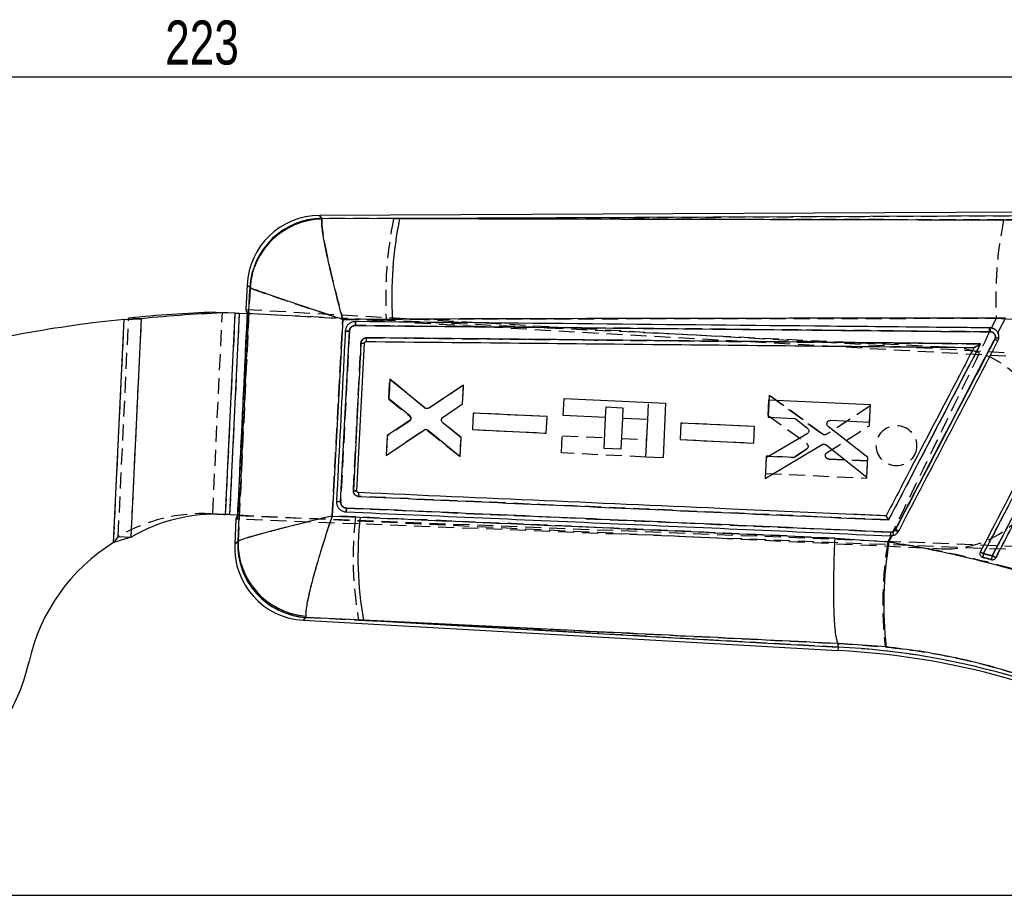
# Model space of a CAD drawing. Extents: x 6 to 410, y 86 to 287.
# Tile 9 of 13: x 146 to 224, y 218 to 287. Entities that reach past the tile are written whole.
import ezdxf

# ---------------------------------------------------------------- set-up
doc = ezdxf.new("R2010")
doc.units = 0
doc.linetypes.add('HIDDEN', pattern=[1.905, 1.27, -0.635])
doc.layers.get('0').update_dxf_attribs({"linetype": 'CONTINUOUS'})
doc.styles.add('SLDTEXTSTYLE0', font='TXT', dxfattribs={"width": 0.75})
doc.dimstyles.new('SLDDIMSTYLE0', dxfattribs={"dimtxt": 3.5, "dimasz": 3.302, "dimexe": 0, "dimexo": 0.0625, "dimgap": 0.875, "dimtad": 1, "dimdec": 0, "dimrnd": 1e-09, "dimzin": 12, "dimtxsty": 'SLDTEXTSTYLE0', "dimsah": 1, "dimcen": 0.09, "dimazin": 3, "dimtfac": 1, "dimtdec": 0, "dimtofl": 0, "dimtmove": 0, "dimatfit": 3, "dimtolj": 1, "dimtzin": 12})

# ---------------------------------------------------------------- blocks, each defined once
blk = doc.blocks.new('_D')
at = {"color": 179, "linetype": 'CONTINUOUS'}
for p, q in [((228.544, 271.939), (281.154, 271.939)), ((280.154, 271.939), (280.154, 217.695)), ((117.827, 217.695), (281.154, 217.695))]:
    blk.add_line(p, q, dxfattribs=at)
for points in [[(280.154, 271.939), (279.646, 268.637), (280.662, 268.637)], [(280.154, 217.695), (280.662, 220.997), (279.646, 220.997)]]:
    blk.add_solid(points, dxfattribs=at)
at = {"color": 179, "linetype": 'CONTINUOUS', "insert": (275.642, 241.095, 0.1), "char_height": 3.5, "attachment_point": 1, "rotation": 90, "style": 'SLDTEXTSTYLE0'}
blk.add_mtext('54', dxfattribs=at)
blk = doc.blocks.new('_D_1')
at = {"color": 179, "linetype": 'CONTINUOUS'}
for p, q in [((40.833, 236.789), (40.833, 283.652)), ((264.245, 251.629), (264.245, 283.652)), ((264.245, 282.652), (40.833, 282.652))]:
    blk.add_line(p, q, dxfattribs=at)
for points in [[(40.833, 282.652), (44.135, 282.144), (44.135, 283.16)], [(264.245, 282.652), (260.943, 283.16), (260.943, 282.144)]]:
    blk.add_solid(points, dxfattribs=at)
at = {"color": 179, "linetype": 'CONTINUOUS', "insert": (157.548, 287.164, 0.1), "char_height": 3.5, "attachment_point": 1, "style": 'SLDTEXTSTYLE0'}
blk.add_mtext('223', dxfattribs=at)

msp = doc.modelspace()

# ---------------------------------------------------------------- linework, layer by layer
at = {"color": 7, "linetype": 'CONTINUOUS'}
for p, q in [((227.5444, 271.9394), (169.8118, 271.6805)), ((170.0108, 271.4544), (169.9929, 271.39)), ((170.0108, 271.4544), (176.1665, 271.4379)), ((227.5433, 271.6683), (176.1665, 271.4379)), ((164.0589, 266.1719), (163.9654, 264.2196)), ((164.2896, 265.9448), (164.2762, 265.9634)), ((161.5141, 263.9995), (162.539, 263.9504)), ((162.3515, 247.941), (163.1172, 263.9227)), ((163.1172, 263.9227), (162.539, 263.9504)), ((162.6931, 247.9246), (163.4588, 263.9063)), ((163.3078, 247.8556), (164.0773, 263.9162)), ((164.0754, 263.8768), (163.4588, 263.9063)), ((153.4525, 245.7119), (154.3015, 263.4312)), ((154.3015, 263.4312), (155.6735, 263.4793)), ((155.6735, 263.4793), (154.6486, 263.5284)), ((154.8428, 246.1417), (155.6735, 263.4793)), ((175.5874, 263.4451), (171.6547, 263.4303)), ((223.6936, 262.3685), (224.2972, 263.5268)), ((171.4873, 248.9507), (172.1819, 262.485)), ((172.7746, 249.8171), (173.3791, 261.5381)), ((173.5168, 261.6683), (173.5163, 261.6683)), ((220.01, 261.1968), (219.6066, 261.2162)), ((221.7886, 261.1946), (221.7875, 261.1946)), ((223.4868, 261.9717), (223.4452, 261.8448)), ((175.3928, 258.6765), (175.3195, 257.1421)), ((178.151, 256.4065), (175.3928, 258.6765)), ((181.2461, 258.2152), (178.4786, 256.3892)), ((181.1741, 256.7096), (181.2461, 258.2152)), ((175.3195, 257.1421), (176.9529, 255.8147)), ((179.6193, 255.6596), (181.1741, 256.7096)), ((189.1698, 255.7864), (189.2355, 257.1582)), ((189.2355, 257.1582), (197.2966, 256.772)), ((197.2966, 256.772), (197.0887, 252.4339)), ((205.4974, 257.0227), (205.4318, 255.6508)), ((213.5584, 256.6357), (205.4974, 257.0227)), ((213.4928, 255.2639), (213.5584, 256.6357)), ((182.022, 255.9873), (181.9592, 254.6757)), ((187.8838, 255.706), (182.022, 255.9873)), ((192.5236, 255.6257), (189.1698, 255.7864)), ((176.9307, 255.3677), (175.1793, 254.2122)), ((181.0456, 254.0215), (179.5969, 255.2165)), ((187.8211, 254.3944), (187.8838, 255.706)), ((192.4066, 253.1844), (192.5236, 255.6257)), ((193.8651, 255.5614), (193.7481, 253.1201)), ((195.8722, 255.4652), (193.8651, 255.5614)), ((195.7301, 252.499), (195.8722, 255.4652)), ((198.5031, 255.1977), (198.4404, 253.8861)), ((204.3649, 254.9163), (198.5031, 255.1977)), ((205.4318, 255.6508), (207.5444, 255.5494)), ((207.7038, 255.4889), (208.5667, 254.794)), ((210.3968, 255.4125), (213.4928, 255.2639)), ((175.103, 252.6173), (178.0971, 254.6339)), ((175.1793, 254.2122), (175.103, 252.6173)), ((178.4247, 254.6193), (180.9751, 252.5467)), ((181.9592, 254.6757), (187.8211, 254.3944)), ((204.3022, 253.6048), (204.3649, 254.9163)), ((208.5325, 254.3381), (205.2778, 252.4306)), ((213.359, 252.4661), (210.2132, 254.9179)), ((180.9751, 252.5467), (181.0456, 254.0215)), ((198.4404, 253.8861), (204.3022, 253.6048)), ((205.1999, 250.8018), (209.7258, 253.4881)), ((210.0376, 253.4673), (213.2842, 250.9007)), ((193.7481, 253.1201), (192.4066, 253.1844)), ((197.0887, 252.4339), (195.7301, 252.499)), ((205.2778, 252.4306), (205.1999, 250.8018)), ((213.2842, 250.9007), (213.359, 252.4661)), ((172.906, 249.6736), (172.8859, 249.6761)), ((162.2193, 247.9473), (162.3515, 247.941)), ((162.6931, 247.9246), (163.3097, 247.8951)), ((171.8669, 248.1468), (171.9071, 248.1439)), ((163.1674, 247.5643), (163.0726, 245.5858)), ((170.8089, 247.8131), (173.0383, 247.7207)), ((215.5624, 246.75), (215.5211, 246.6862)), ((154.8428, 246.1417), (153.4525, 245.7119)), ((163.3149, 245.7861), (163.3374, 245.8155)), ((210.756, 246.055), (215.0374, 245.7583)), ((215.0374, 245.7583), (215.2929, 246.2484)), ((215.1458, 246.2396), (215.2929, 246.2484)), ((222.3963, 244.5654), (222.4816, 244.5289)), ((168.5241, 239.5326), (210.9844, 237.1267)), ((168.7221, 239.8602), (168.7487, 239.7528)), ((173.2957, 239.5339), (168.7487, 239.7528)), ((173.2957, 239.5339), (210.9986, 237.3975)), ((210.9986, 237.3975), (210.9844, 237.1267)), ((210.9986, 237.3975), (211.0136, 237.6845)), ((211.0136, 237.6845), (211.0134, 237.685)), ((214.8165, 237.4135), (211.0136, 237.6845))]:
    msp.add_line(p, q, dxfattribs=at)
at = {"color": 7, "linetype": 'HIDDEN'}
for p, q in [((170.0135, 271.4512), (169.9956, 271.3861)), ((175.6865, 271.4357), (170.0135, 271.4512)), ((175.6865, 271.4357), (227.5433, 271.6683)), ((224.141, 271.3253), (175.6865, 271.4357)), ((227.5418, 271.3272), (224.141, 271.3253)), ((164.2792, 265.9605), (164.2928, 265.9416)), ((161.3266, 247.9901), (162.0923, 263.9718)), ((162.3515, 247.941), (163.1172, 263.9227)), ((162.6931, 247.9246), (163.4588, 263.9063)), ((163.2959, 247.5579), (164.094, 264.2137)), ((163.9654, 264.221), (240.4895, 259.8849)), ((219.6066, 261.2162), (164.0754, 263.8768)), ((164.0773, 263.9162), (241.1126, 259.5747)), ((153.4525, 245.7119), (154.3015, 263.4312)), ((153.8179, 246.1908), (154.6486, 263.5284)), ((154.8428, 246.1417), (155.6735, 263.4793)), ((171.6553, 263.4269), (175.1053, 263.4395)), ((223.0264, 262.4396), (172.6671, 262.9414)), ((223.5467, 263.5161), (223.174, 262.745)), ((223.5467, 263.5161), (227.3913, 263.2762)), ((172.182, 262.4848), (171.4873, 248.9504)), ((223.0065, 262.7544), (223.0697, 262.7538)), ((223.0892, 262.4392), (223.0264, 262.4396)), ((223.3754, 262.6811), (223.4349, 262.6428)), ((223.6716, 262.4061), (223.7443, 262.2218)), ((175.3941, 258.6914), (175.3175, 257.0965)), ((175.3175, 257.0965), (175.3941, 258.6914)), ((178.1816, 256.3977), (175.3941, 258.6914)), ((175.3941, 258.6914), (178.1816, 256.3977)), ((181.2459, 258.2002), (178.5091, 256.3809)), ((181.1751, 256.7255), (181.2459, 258.2002)), ((205.4389, 255.7926), (205.5171, 257.4214)), ((205.5171, 257.4214), (205.4389, 255.7926)), ((205.5171, 257.4214), (209.7654, 254.3147)), ((209.7654, 254.3147), (205.5171, 257.4214)), ((175.3175, 257.0965), (176.9504, 255.7788)), ((179.6188, 255.6744), (181.1751, 256.7255)), ((195.8723, 255.4665), (195.938, 256.8371)), ((213.5549, 256.5501), (210.0778, 254.3056)), ((213.4797, 254.9847), (213.5549, 256.5501)), ((182.022, 255.9869), (181.9591, 254.6753)), ((187.884, 255.7065), (182.022, 255.9869)), ((192.5236, 255.6265), (192.5642, 256.4726)), ((192.5642, 256.4726), (193.9057, 256.4083)), ((193.9057, 256.4083), (193.8651, 255.5622)), ((205.4389, 255.7926), (208.4963, 253.5827)), ((176.9297, 255.3317), (175.1769, 254.1666)), ((177.0465, 255.6201), (177.0253, 255.6737)), ((181.0461, 254.0374), (179.5988, 255.2313)), ((187.821, 254.395), (187.884, 255.7065)), ((198.5032, 255.1972), (198.4402, 253.8856)), ((204.3651, 254.9169), (198.5032, 255.1972)), ((210.1139, 252.8448), (213.4797, 254.9847)), ((175.1033, 252.6323), (178.0658, 254.6282)), ((175.1769, 254.1666), (175.1033, 252.6323)), ((178.3936, 254.6141), (180.9738, 252.5318)), ((181.9591, 254.6753), (187.821, 254.395)), ((189.0276, 252.8201), (189.0934, 254.192)), ((189.0934, 254.192), (192.4472, 254.0313)), ((204.3021, 253.6053), (204.3651, 254.9169)), ((180.9738, 252.5318), (181.0461, 254.0374)), ((193.7887, 253.967), (195.7958, 253.8709)), ((198.4402, 253.8856), (204.3021, 253.6053)), ((195.7301, 252.499), (189.0276, 252.8201)), ((208.4868, 253.1256), (207.5613, 252.5164)), ((207.5613, 252.5164), (208.4868, 253.1256)), ((205.2843, 252.5724), (205.2185, 251.2006)), ((207.3969, 252.4714), (205.2843, 252.5724)), ((205.2843, 252.5724), (207.3969, 252.4714)), ((213.3454, 252.1869), (210.2494, 252.3349)), ((210.2494, 252.3349), (213.3454, 252.1869)), ((213.2795, 250.8151), (213.3454, 252.1869)), ((205.2185, 251.2006), (213.2795, 250.8151)), ((161.1944, 247.9965), (162.2193, 247.9473)), ((171.9475, 248.4444), (215.1847, 246.5326)), ((252.8396, 244.0505), (163.1673, 247.5629)), ((163.3078, 247.8556), (252.9792, 244.3159)), ((163.3097, 247.8951), (219.2442, 245.2152)), ((172.6553, 247.7383), (170.8115, 247.8148)), ((215.1847, 246.5326), (215.3339, 246.554)), ((153.8179, 246.1908), (153.4525, 245.7119)), ((153.8179, 246.1908), (154.8428, 246.1417)), ((163.3408, 245.8183), (163.3182, 245.7888)), ((215.181, 246.2389), (214.9508, 245.7645)), ((215.4069, 246.277), (215.1458, 246.2396)), ((222.4816, 244.5288), (222.414, 244.5552)), ((168.7517, 239.7557), (168.7253, 239.8635)), ((168.7517, 239.7557), (172.9138, 239.5555)), ((210.9986, 237.3975), (172.9138, 239.5555)), ((210.9986, 237.3975), (211.0138, 237.6878)), ((211.0135, 237.6883), (211.0138, 237.6878)), ((211.0138, 237.6878), (214.7415, 237.4246))]:
    msp.add_line(p, q, dxfattribs=at)
at = {"color": 8, "linetype": 'CONTINUOUS', "flags": 128}
for points in [[(169.8118, 271.6805), (169.8336, 271.6557), (170.0108, 271.4544)], [(164.2762, 265.9634), (164.0827, 266.1491), (164.0589, 266.1719)], [(163.0726, 245.5858), (163.0991, 245.6077), (163.3149, 245.7861)], [(168.7487, 239.7528), (168.5488, 239.5568), (168.5241, 239.5326)]]:
    msp.add_lwpolyline(points, dxfattribs=at)
at = {"color": 7, "linetype": 'HIDDEN', "flags": 128}
for points in [[(170.0135, 271.4512), (169.8346, 271.6547), (169.8118, 271.6805)], [(164.0589, 266.1719), (164.0837, 266.1481), (164.2792, 265.9605)], [(163.3182, 245.7888), (163.1002, 245.6086), (163.0726, 245.5858)], [(168.5241, 239.5326), (168.5498, 239.5578), (168.7517, 239.7557)]]:
    msp.add_lwpolyline(points, dxfattribs=at)
at = {"color": 7, "linetype": 'CONTINUOUS', "flags": 128}
for points in [[(163.1172, 263.9227), (163.1584, 263.9207), (163.2003, 263.9187), (163.2426, 263.9167), (163.2854, 263.9146), (163.3284, 263.9126), (163.3717, 263.9105), (163.4152, 263.9084), (163.4588, 263.9063)], [(162.6931, 247.9246), (162.6495, 247.9267), (162.606, 247.9288), (162.5627, 247.9309), (162.5196, 247.933), (162.4769, 247.935), (162.4346, 247.937), (162.3927, 247.939), (162.3515, 247.941)]]:
    msp.add_lwpolyline(points, dxfattribs=at)
at = {"color": 7, "linetype": 'HIDDEN'}
msp.add_circle((215.6317, 253.3974), 1.6, dxfattribs=at)
at = {"color": 7, "linetype": 'CONTINUOUS'}
for centre, radius, start, end in [((169.8378, 265.8951), 5.7855, 90.131038, 177.395296), ((170.0773, 265.6449), 5.8099, 90.656005, 176.857853), ((170.1025, 265.5659), 5.8252, 91.077231, 176.270239), ((207.9238, 265.1197), 32.3797, 168.747777, 182.964459), ((164.6053, 168.683), 95.3666, 91.857542, 95.992891), ((165.6304, 168.6319), 95.3687, 91.857587, 95.992846), ((165.3489, 156.258), 107.7411, 95.885278, 100.189428), ((155.4859, 211.1328), 51.987, 100.189428, 122.198818), ((221.9617, 262.5264), 1.1311, 355.55853, 11.59823), ((173.7048, 272.0126), 10.4796, 266.68286, 268.218828), ((216.5462, 248.4954), 15.0267, 61.607921, 62.670261), ((223.9853, 264.8103), 2.882, 260.040342, 265.599762), ((161.603, 234.4949), 13.4665, 87.376664, 120.132395), ((201.392, 244.5148), 28.5343, 173.549032, 190.053061), ((214.3076, 246.4997), 0.8777, 342.756717, 2.130536), ((213.7026, 244.2798), 3.0162, 47.646883, 52.921888), ((209.7745, 235.5292), 12.6256, 61.458608, 62.714651), ((161.3688, 232.9709), 15, 121.853666, 167.279907), ((168.8514, 245.3089), 5.7855, 177.168172, 266.860503), ((169.1207, 245.5514), 5.8106, 177.684902, 266.329003), ((169.1668, 245.6743), 5.8311, 178.612558, 265.626199), ((244.2555, 240.8093), 29.6342, 170.386507, 186.58002), ((209.5959, 220.1831), 27.8425, 62.284986, 62.88095), ((224.1876, 244.3308), 1.7175, 163.056119, 173.37644), ((224.5328, 244.2431), 1.3573, 162.385369, 175.500462), ((203.7932, 207.2469), 42.1596, 62.09364, 62.532463), ((208.1431, 177.83), 59.3648, 73.256936, 87.256936), ((208.1431, 177.83), 59.6359, 73.256936, 87.25551), ((131.0808, 239.8077), 16.05, 260.376425, 347.279907)]:
    msp.add_arc(centre, radius, start, end, dxfattribs=at)
at = {"color": 7, "linetype": 'HIDDEN'}
for centre, radius, start, end in [((170.0806, 265.6414), 5.8102, 90.661629, 176.852269), ((170.1061, 265.5614), 5.8257, 91.086781, 176.258009), ((207.3478, 265.1151), 32.286, 168.71031, 182.97492), ((255.2761, 265.0285), 31.7654, 168.566649, 182.728875), ((221.907, 262.5272), 1.1228, 355.527929, 11.676785), ((221.9565, 262.5268), 1.1361, 355.57418, 11.525657), ((173.5614, 268.7729), 7.2372, 266.333387, 268.556943), ((219.6271, 253.206), 8, 267.256936, 87.256936), ((216.9275, 249.232), 14.1974, 61.547894, 62.687277), ((176.7715, 255.562), 0.2811, 11.936503, 50.480734), ((208.3305, 253.357), 0.28, 18.061146, 53.70955), ((207.41, 252.7462), 0.2752, 267.259794, 303.355431), ((160.5781, 234.5441), 13.4665, 87.376652, 120.132422), ((200.9582, 244.5371), 28.4834, 173.546952, 190.072467), ((214.3082, 246.4998), 0.8771, 342.738446, 2.139594), ((214.3588, 246.1488), 1.0559, 6.973283, 22.561457), ((210.3971, 236.7215), 11.2807, 61.342854, 62.752367), ((169.1244, 245.5547), 5.8109, 177.690734, 266.323179), ((169.1708, 245.6781), 5.8317, 178.622284, 265.618762), ((244.1315, 240.8595), 29.5901, 170.458378, 186.666193), ((260.3609, 317.4102), 81.8409, 242.276154, 242.478264), ((224.0529, 244.3646), 1.5798, 162.837479, 174.03293), ((224.4418, 244.2657), 1.2649, 162.157113, 176.197373), ((253.1922, 301.8562), 64.5712, 242.361082, 242.648363), ((208.1431, 177.83), 59.6359, 73.256936, 87.25551)]:
    msp.add_arc(centre, radius, start, end, dxfattribs=at)
at = {"color": 7, "linetype": 'CONTINUOUS'}
for centre, major_axis, start_param, end_param in [((235.1069, 260.1885), (71.1414, -4.0341), 3.1419281, 3.2017722), ((234.3685, 244.7754), (71.2012, -2.7858), 3.0814131, 3.1412572)]:
    msp.add_ellipse(centre, major_axis=major_axis, ratio=0.0699241, start_param=start_param, end_param=end_param, dxfattribs=at)
for points, knots in [([(171.6547, 263.4303), (171.6531, 263.4363), (171.4792, 264.0779), (171.151, 265.3267), (170.7519, 266.9576), (170.4477, 268.3018), (170.2373, 269.3244), (170.0937, 270.1262), (170.0083, 270.7205), (169.9697, 271.162), (169.9852, 271.314), (169.9929, 271.39)], [0, 0, 0, 0, 0.0015896, 0.1706823, 0.331494, 0.4593189, 0.5871189, 0.6916953, 0.7962596, 0.8981334, 1, 1, 1, 1]), ([(176.1665, 271.4379), (180.9592, 271.4274), (197.2007, 271.3919), (213.4407, 271.3545), (224.8885, 271.3282)], [0, 0, 0, 0, 0.295086, 1, 1, 1, 1]), ([(163.3374, 245.8155), (163.4959, 249.1727), (163.8127, 255.8824), (164.1307, 262.5922), (164.2896, 265.9448)], [0, 0, 0, 0, 0.50033916, 1, 1, 1, 1]), ([(171.6547, 263.4303), (171.6489, 263.4322), (171.0185, 263.6382), (169.8014, 264.0382), (168.2386, 264.5582), (166.9733, 264.9848), (166.03, 265.3076), (165.3098, 265.5589), (164.7953, 265.7435), (164.4358, 265.8786), (164.3383, 265.9227), (164.2896, 265.9448)], [0, 0, 0, 0, 0.00158975, 0.17068323, 0.33149509, 0.45932, 0.58711959, 0.6916957, 0.79625993, 0.8981336, 1, 1, 1, 1]), ([(171.6547, 263.4303), (171.5147, 260.8144), (171.2359, 255.6085), (170.9508, 250.4029), (170.8089, 247.8131)], [0, 0, 0, 0, 0.5024893, 1, 1, 1, 1]), ([(172.647, 263.2489), (172.5583, 263.2408), (172.3809, 263.2248), (172.1439, 263.0903), (171.9646, 262.8914), (171.8746, 262.6825), (171.8604, 262.5495), (171.8556, 262.5043)], [0, 0, 0, 0, 0.2220777, 0.4438882, 0.66514, 0.8861683, 1, 1, 1, 1]), ([(172.1819, 262.485), (172.1863, 262.5208), (172.1971, 262.6105), (172.2628, 262.7431), (172.3787, 262.8593), (172.5206, 262.9302), (172.621, 262.9379), (172.6672, 262.9414)], [0, 0, 0, 0, 0.14710042, 0.36811346, 0.58947642, 0.81109573, 1, 1, 1, 1]), ([(172.6675, 262.9414), (172.6675, 262.9815), (172.6674, 263.0619), (172.6629, 263.1636), (172.6559, 263.2341), (172.6499, 263.244), (172.647, 263.2489)], [0, 0, 0, 0, 0.25190063, 0.50380042, 0.75569726, 1, 1, 1, 1]), ([(223.0697, 262.7538), (222.8673, 262.7558), (221.8555, 262.7659), (217.6056, 262.8083), (201.0015, 262.9732), (185.2052, 263.1267), (172.6473, 263.2488)], [0, 0, 0, 0, 0.0120416, 0.0602074, 0.2528705, 1, 1, 1, 1]), ([(172.6672, 262.9414), (181.0714, 262.8582), (197.8797, 262.692), (214.6862, 262.5232), (223.0894, 262.4388)], [0, 0, 0, 0, 0.5000017, 1, 1, 1, 1]), ([(224.2972, 263.5268), (212.8518, 263.5189), (196.6158, 263.5078), (180.3784, 263.4594), (175.5874, 263.4451)], [0, 0, 0, 0, 0.7049426, 1, 1, 1, 1]), ([(171.8556, 262.5038), (171.8452, 262.3011), (171.7932, 261.2875), (171.5617, 256.7756), (171.3387, 252.4665), (171.1578, 248.9683)], [0, 0, 0, 0, 0.0449321, 0.2246607, 1, 1, 1, 1]), ([(172.182, 262.4855), (172.161, 262.4866), (172.1192, 262.4887), (172.0579, 262.492), (172.0009, 262.495), (171.9506, 262.4978), (171.909, 262.5002), (171.8782, 262.5021), (171.861, 262.5033), (171.8571, 262.5037), (171.8556, 262.5038)], [0, 0, 0, 0, 0.1313428, 0.2626817, 0.3940317, 0.5253676, 0.6567101, 0.7880554, 0.919393, 1, 1, 1, 1]), ([(231.2767, 262.18), (229.7785, 259.3108), (226.7821, 253.5723), (223.7858, 247.8339), (222.2876, 244.9646)], [0, 0, 0, 0, 0.5000001, 1, 1, 1, 1]), ([(222.5447, 244.8313), (222.6386, 245.0112), (223.1083, 245.911), (225.081, 249.6901), (227.5229, 254.3677), (230.049, 259.2067), (231.072, 261.1663), (231.5319, 262.0474)], [0, 0, 0, 0, 0.0313582, 0.1567905, 0.6585206, 0.8464608, 1, 1, 1, 1]), ([(223.3837, 262.6769), (223.309, 262.7071), (223.2073, 262.7482), (223.0986, 262.7526), (223.0697, 262.7538)], [0, 0, 0, 0, 0.7345654, 1, 1, 1, 1]), ([(223.0894, 262.4388), (223.1385, 262.4331), (223.2334, 262.4221), (223.3555, 262.3457), (223.4433, 262.2396), (223.4941, 262.1089), (223.4892, 262.0174), (223.4868, 261.9717)], [0, 0, 0, 0, 0.212406, 0.4100467, 0.6070128, 0.8035036, 1, 1, 1, 1]), ([(223.6936, 262.3685), (223.6877, 262.3794), (223.6443, 262.4603), (223.5481, 262.5783), (223.4318, 262.6481), (223.3837, 262.6769)], [0, 0, 0, 0, 0.0838417, 0.6218186, 1, 1, 1, 1]), ([(223.6915, 261.7146), (223.7212, 261.7887), (223.7806, 261.9369), (223.7748, 262.1706), (223.7191, 262.3063), (223.6936, 262.3685)], [0, 0, 0, 0, 0.3514019, 0.7027985, 1, 1, 1, 1]), ([(173.0985, 261.5505), (173.088, 261.3478), (173.036, 260.3342), (172.8353, 256.4253), (172.6451, 252.7192), (172.4965, 249.824)], [0, 0, 0, 0, 0.05186387, 0.25931941, 1, 1, 1, 1]), ([(173.5427, 261.9696), (173.5168, 261.9684), (173.4416, 261.965), (173.3214, 261.9214), (173.2043, 261.8275), (173.121, 261.6992), (173.106, 261.6002), (173.0985, 261.5505)], [0, 0, 0, 0, 0.1156544, 0.3365933, 0.5572937, 0.7779077, 1, 1, 1, 1]), ([(173.3791, 261.5381), (173.3815, 261.5535), (173.3862, 261.5843), (173.4121, 261.6243), (173.4487, 261.6535), (173.4857, 261.6669), (173.5087, 261.668), (173.5163, 261.6683)], [0, 0, 0, 0, 0.2227499, 0.4455171, 0.6679936, 0.8899081, 1, 1, 1, 1]), ([(173.5163, 261.6683), (181.6103, 261.5898), (197.7014, 261.4337), (213.7911, 261.274), (221.7875, 261.1946)], [0, 0, 0, 0, 0.5030115, 1, 1, 1, 1]), ([(173.5168, 261.6683), (173.5198, 261.6728), (173.526, 261.6818), (173.5342, 261.7513), (173.5405, 261.8508), (173.542, 261.93), (173.5427, 261.9696)], [0, 0, 0, 0, 0.2500016, 0.4999998, 0.7500002, 1, 1, 1, 1]), ([(222.3099, 261.4834), (214.0918, 261.5659), (197.8368, 261.7291), (181.5804, 261.89), (173.5427, 261.9696)], [0, 0, 0, 0, 0.50557107, 1, 1, 1, 1]), ([(221.7875, 261.1946), (221.7848, 261.1893), (221.4063, 260.4642), (219.5232, 256.8607), (217.199, 252.4102), (215.2504, 248.6797), (214.8056, 247.8281)], [0, 0, 0, 0, 0.001184, 0.1627187, 0.8088572, 1, 1, 1, 1]), ([(215.0097, 247.5043), (216.2027, 249.7888), (218.636, 254.4486), (221.0695, 259.1082), (222.3099, 261.4834)], [0, 0, 0, 0, 0.4902754, 1, 1, 1, 1]), ([(215.5211, 246.6862), (217.649, 250.7695), (220.3042, 255.8646), (222.9595, 260.9598), (223.4868, 261.9717)], [0, 0, 0, 0, 0.8013985, 1, 1, 1, 1]), ([(223.4452, 261.8448), (222.1313, 259.329), (219.5036, 254.2975), (216.8761, 249.2658), (215.5624, 246.75)], [0, 0, 0, 0, 0.5000004, 1, 1, 1, 1]), ([(215.8069, 246.6204), (217.121, 249.1361), (219.7491, 254.1675), (222.3774, 259.1989), (223.6915, 261.7146)], [0, 0, 0, 0, 0.4999998, 1, 1, 1, 1]), ([(222.3099, 261.4834), (222.3088, 261.4827), (222.2417, 261.4424), (222.1122, 261.366), (221.9527, 261.2754), (221.8524, 261.2219), (221.8035, 261.1982), (221.7932, 261.1957), (221.7886, 261.1946)], [0, 0, 0, 0, 0.0053133, 0.3355814, 0.6405057, 0.8090104, 0.9156956, 1, 1, 1, 1]), ([(232.2272, 261.8716), (232.1333, 261.6916), (231.6635, 260.7919), (229.6908, 257.0128), (227.248, 252.3335), (224.7217, 247.4941), (223.6985, 245.5339), (223.2391, 244.6539)], [0, 0, 0, 0, 0.0313555, 0.1567765, 0.6584604, 0.8466717, 1, 1, 1, 1]), ([(223.5251, 244.5038), (223.6187, 244.6832), (224.0882, 245.5824), (226.061, 249.3607), (228.964, 254.9203), (231.4911, 259.7601), (232.5149, 261.7208)], [0, 0, 0, 0, 0.0312554, 0.1566757, 0.6583565, 1, 1, 1, 1]), ([(176.9529, 255.8147), (176.9752, 255.7923), (177.0198, 255.7473), (177.0532, 255.6568), (177.0572, 255.5771), (177.0455, 255.5316), (177.0416, 255.5165)], [0, 0, 0, 0, 0.2864588, 0.5729635, 0.8580792, 1, 1, 1, 1]), ([(178.4786, 256.3892), (178.4509, 256.3746), (178.3954, 256.3455), (178.3002, 256.3402), (178.2153, 256.3614), (178.1704, 256.3929), (178.151, 256.4065)], [0, 0, 0, 0, 0.2658646, 0.5316637, 0.7985131, 1, 1, 1, 1]), ([(177.0416, 255.5165), (177.0294, 255.487), (177.005, 255.4279), (176.9555, 255.3878), (176.9307, 255.3677)], [0, 0, 0, 0, 0.50018549, 1, 1, 1, 1]), ([(179.5969, 255.2166), (179.5748, 255.2397), (179.5306, 255.2859), (179.4984, 255.3779), (179.4966, 255.4482), (179.5038, 255.4847), (179.5049, 255.4903)], [0, 0, 0, 0, 0.3150685, 0.6301983, 0.943749, 1, 1, 1, 1]), ([(179.5049, 255.4903), (179.5149, 255.5204), (179.5349, 255.5805), (179.5833, 255.6334), (179.614, 255.6557), (179.6193, 255.6596)], [0, 0, 0, 0, 0.4525908, 0.9051502, 1, 1, 1, 1]), ([(207.5444, 255.5494), (207.5755, 255.5452), (207.6335, 255.5373), (207.6815, 255.5042), (207.7038, 255.4889)], [0, 0, 0, 0, 0.5371327, 1, 1, 1, 1]), ([(210.2132, 254.9179), (210.1904, 254.9396), (210.145, 254.983), (210.1094, 255.0718), (210.1028, 255.1558), (210.1163, 255.2056), (210.1217, 255.2252)], [0, 0, 0, 0, 0.2743558, 0.5487722, 0.8217598, 1, 1, 1, 1]), ([(210.1217, 255.2252), (210.1345, 255.2536), (210.1602, 255.3103), (210.2316, 255.3728), (210.3135, 255.4095), (210.3707, 255.4116), (210.3968, 255.4125)], [0, 0, 0, 0, 0.2598604, 0.5197049, 0.7802949, 1, 1, 1, 1]), ([(178.0971, 254.6339), (178.1246, 254.6487), (178.1796, 254.6783), (178.2745, 254.6845), (178.3597, 254.6642), (178.4051, 254.6329), (178.4247, 254.6193)], [0, 0, 0, 0, 0.2650876, 0.5301123, 0.7962169, 1, 1, 1, 1]), ([(208.6458, 254.4667), (208.6306, 254.4388), (208.6025, 254.3872), (208.5545, 254.3536), (208.5325, 254.3381)], [0, 0, 0, 0, 0.5402052, 1, 1, 1, 1]), ([(208.5667, 254.794), (208.5892, 254.7715), (208.634, 254.7267), (208.6678, 254.6362), (208.6728, 254.5457), (208.6542, 254.4913), (208.6458, 254.4667)], [0, 0, 0, 0, 0.2622193, 0.5244904, 0.7853921, 1, 1, 1, 1]), ([(209.7258, 253.4881), (209.7541, 253.5013), (209.8108, 253.5277), (209.906, 253.5285), (209.9835, 253.5051), (210.0233, 253.4773), (210.0376, 253.4673)], [0, 0, 0, 0, 0.2803276, 0.5606214, 0.8422908, 1, 1, 1, 1]), ([(172.7746, 249.8171), (172.7705, 249.8168), (172.7623, 249.8164), (172.6992, 249.8177), (172.6081, 249.8203), (172.5337, 249.8228), (172.4965, 249.824)], [0, 0, 0, 0, 0.2499992, 0.4999958, 0.749997, 1, 1, 1, 1]), ([(172.4966, 249.824), (172.4997, 249.7741), (172.506, 249.6742), (172.5773, 249.5389), (172.6857, 249.4347), (172.8067, 249.3777), (172.8872, 249.3689), (172.9183, 249.3655)], [0, 0, 0, 0, 0.2157269, 0.4314709, 0.6474557, 0.8637717, 1, 1, 1, 1]), ([(172.8859, 249.6761), (172.8774, 249.6782), (172.854, 249.6842), (172.8197, 249.706), (172.7902, 249.7425), (172.7756, 249.7818), (172.7749, 249.8072), (172.7746, 249.8171)], [0, 0, 0, 0, 0.1348382, 0.3723436, 0.6101808, 0.8487064, 1, 1, 1, 1]), ([(214.8056, 247.8281), (214.7521, 247.8304), (213.8903, 247.8685), (209.7953, 248.0495), (195.8814, 248.6638), (182.7773, 249.2398), (172.906, 249.6736)], [0, 0, 0, 0, 0.00383, 0.0617, 0.2931802, 1, 1, 1, 1]), ([(172.9183, 249.3655), (172.9197, 249.4057), (172.9226, 249.4859), (172.921, 249.5878), (172.9155, 249.6585), (172.9091, 249.6687), (172.906, 249.6736)], [0, 0, 0, 0, 0.25201174, 0.50402429, 0.75603707, 1, 1, 1, 1]), ([(171.1578, 248.9683), (171.1622, 248.8794), (171.1711, 248.7017), (171.2951, 248.4596), (171.4856, 248.2721), (171.69, 248.1733), (171.822, 248.1535), (171.8669, 248.1468)], [0, 0, 0, 0, 0.2213688, 0.4426966, 0.6641093, 0.8858418, 1, 1, 1, 1]), ([(171.1578, 248.9683), (171.1592, 248.9682), (171.1634, 248.9678), (171.1803, 248.9667), (171.2116, 248.9649), (171.2537, 248.9626), (171.3046, 248.9598), (171.3622, 248.9569), (171.4241, 248.9538), (171.4662, 248.9517), (171.4873, 248.9507)], [0, 0, 0, 0, 0.0737994, 0.2061113, 0.3384257, 0.4707387, 0.6030483, 0.7353628, 0.8676811, 1, 1, 1, 1]), ([(171.9477, 248.4443), (171.9037, 248.4499), (171.8058, 248.4623), (171.6688, 248.5379), (171.5577, 248.6585), (171.4926, 248.8032), (171.4889, 248.9041), (171.4873, 248.9507)], [0, 0, 0, 0, 0.175175, 0.3895147, 0.6033624, 0.8168783, 1, 1, 1, 1]), ([(172.9183, 249.3655), (179.892, 249.0575), (193.9213, 248.438), (207.9528, 247.8167), (215.0097, 247.5043)], [0, 0, 0, 0, 0.4970736, 1, 1, 1, 1]), ([(171.9073, 248.1439), (171.911, 248.1483), (171.9184, 248.157), (171.9304, 248.2263), (171.9412, 248.3256), (171.9457, 248.4047), (171.9479, 248.4443)], [0, 0, 0, 0, 0.24999992, 0.50000023, 0.74999997, 1, 1, 1, 1]), ([(171.9074, 248.1439), (179.1131, 247.8274), (193.5245, 247.1943), (207.9387, 246.5578), (215.1458, 246.2396)], [0, 0, 0, 0, 0.4999992, 1, 1, 1, 1]), ([(215.1846, 246.5324), (207.9777, 246.8515), (193.564, 247.4897), (179.1531, 248.1261), (171.9477, 248.4443)], [0, 0, 0, 0, 0.50000733, 1, 1, 1, 1]), ([(170.8089, 247.8131), (170.8029, 247.8117), (170.1345, 247.6528), (168.8476, 247.3416), (167.2087, 246.9313), (165.8987, 246.5908), (164.7401, 246.2769), (163.9501, 246.0447), (163.4898, 245.8896), (163.3882, 245.8402), (163.3374, 245.8155)], [0, 0, 0, 0, 0.0016039, 0.1785883, 0.3463769, 0.4792726, 0.6121379, 0.7973071, 0.8986573, 1, 1, 1, 1]), ([(170.8089, 247.8131), (170.8069, 247.8073), (170.5846, 247.1549), (170.1664, 245.883), (169.6588, 244.2212), (169.2754, 242.8558), (168.9593, 241.61), (168.7761, 240.7067), (168.7048, 240.1217), (168.7163, 239.9474), (168.7221, 239.8602)], [0, 0, 0, 0, 0.0016041, 0.1785827, 0.3463712, 0.4792647, 0.6121275, 0.7972966, 0.8986522, 1, 1, 1, 1]), ([(173.0383, 247.7207), (178.8077, 247.4752), (191.3799, 246.9401), (203.9529, 246.3658), (210.756, 246.055)], [0, 0, 0, 0, 0.4589035, 1, 1, 1, 1]), ([(215.0097, 247.5043), (215.009, 247.5054), (215.0049, 247.5125), (214.9801, 247.5558), (214.9368, 247.6295), (214.8842, 247.7158), (214.844, 247.7784), (214.8164, 247.8182), (214.809, 247.8249), (214.8056, 247.8281)], [0, 0, 0, 0, 0.007096, 0.0478008, 0.2878376, 0.4954333, 0.6767359, 0.8489869, 1, 1, 1, 1]), ([(215.5211, 246.6862), (215.4961, 246.6594), (215.44, 246.5992), (215.3218, 246.54), (215.2303, 246.5349), (215.1846, 246.5324)], [0, 0, 0, 0, 0.28572, 0.6428849, 1, 1, 1, 1]), ([(215.2929, 246.2484), (215.3701, 246.2692), (215.5245, 246.3108), (215.7017, 246.4517), (215.7754, 246.5699), (215.8069, 246.6204)], [0, 0, 0, 0, 0.3641245, 0.7282786, 1, 1, 1, 1]), ([(211.0134, 237.685), (210.9775, 237.7495), (210.9058, 237.8783), (210.8163, 238.3535), (210.7439, 239.0266), (210.691, 239.8914), (210.6597, 240.9252), (210.65, 242.0937), (210.6631, 243.3685), (210.6961, 244.6357), (210.7318, 245.5406), (210.7529, 245.9878), (210.756, 246.055)], [0, 0, 0, 0, 0.1113323, 0.2226645, 0.3339968, 0.4453291, 0.5566619, 0.6679946, 0.7793284, 0.8906622, 0.9835504, 1, 1, 1, 1]), ([(215.0374, 245.7583), (216.1815, 245.5623), (218.4695, 245.1704), (221.9041, 244.3879), (225.3285, 243.4728), (227.5686, 242.741), (228.6887, 242.3752)], [0, 0, 0, 0, 0.246889, 0.4937677, 0.7468862, 1, 1, 1, 1]), ([(222.2876, 244.9646), (222.2748, 244.9328), (222.2491, 244.869), (222.2533, 244.7639), (222.2898, 244.6671), (222.3439, 244.6015), (222.3841, 244.5738), (222.3963, 244.5654)], [0, 0, 0, 0, 0.2255004, 0.4509967, 0.6765964, 0.9024084, 1, 1, 1, 1]), ([(223.2391, 244.6539), (223.106, 244.6879), (222.8745, 244.747), (222.643, 244.8062), (222.5447, 244.8313)], [0, 0, 0, 0, 0.575507, 1, 1, 1, 1]), ([(222.4816, 244.5289), (222.6763, 244.4789), (222.9091, 244.4191), (223.1417, 244.3594), (223.1797, 244.3496)], [0, 0, 0, 0, 0.8366462, 1, 1, 1, 1]), ([(223.1797, 244.3496), (223.1836, 244.3487), (223.2206, 244.3397), (223.2944, 244.3368), (223.3934, 244.3672), (223.4751, 244.4251), (223.5093, 244.479), (223.5251, 244.5038)], [0, 0, 0, 0, 0.029979, 0.2813366, 0.5327065, 0.7840833, 1, 1, 1, 1]), ([(211.0134, 237.685), (204.2034, 238.0195), (191.6297, 238.637), (179.0584, 239.252), (173.2957, 239.5339)], [0, 0, 0, 0, 0.5416066, 1, 1, 1, 1]), ([(225.1107, 235.2897), (224.2928, 235.5343), (222.657, 236.0236), (220.0987, 236.6148), (217.4798, 237.0991), (215.7043, 237.3087), (214.8165, 237.4135)], [0, 0, 0, 0, 0.2458322, 0.4916718, 0.7458236, 1, 1, 1, 1])]:
    msp.add_open_spline(points, degree=3, knots=knots, dxfattribs=at)
at = {"color": 7, "linetype": 'HIDDEN'}
for points, knots in [([(169.9956, 271.3861), (169.9879, 271.31), (169.9723, 271.1579), (170.0106, 270.717), (170.0956, 270.1231), (170.239, 269.3213), (170.4491, 268.2987), (170.7529, 266.9543), (171.1518, 265.3234), (171.4798, 264.0745), (171.6537, 263.4329), (171.6553, 263.4269)], [0, 0, 0, 0, 0.1016327, 0.2032725, 0.3078958, 0.4125311, 0.5404042, 0.6683018, 0.8292125, 0.9984095, 1, 1, 1, 1]), ([(164.2928, 265.9416), (164.134, 262.5901), (163.816, 255.8823), (163.4993, 249.1746), (163.3408, 245.8183)], [0, 0, 0, 0, 0.49964496, 1, 1, 1, 1]), ([(164.2928, 265.9416), (164.3416, 265.9195), (164.439, 265.8753), (164.7978, 265.7403), (165.3115, 265.5559), (166.0314, 265.3044), (166.9744, 264.9816), (168.2394, 264.555), (169.802, 264.0349), (171.0191, 263.6349), (171.6495, 263.4288), (171.6553, 263.4269)], [0, 0, 0, 0, 0.1016326, 0.2032725, 0.3078956, 0.4125305, 0.5404034, 0.6683005, 0.8292117, 0.9984099, 1, 1, 1, 1]), ([(170.8115, 247.8148), (170.953, 250.4039), (171.2374, 255.6077), (171.5156, 260.8119), (171.6553, 263.4269)], [0, 0, 0, 0, 0.4975315, 1, 1, 1, 1]), ([(172.6671, 262.9414), (172.6308, 262.9393), (172.5405, 262.9339), (172.4042, 262.8763), (172.2816, 262.7678), (172.2022, 262.6307), (172.1884, 262.5308), (172.182, 262.4848)], [0, 0, 0, 0, 0.1486868, 0.3697124, 0.5903991, 0.810949, 1, 1, 1, 1]), ([(172.6469, 263.2489), (172.6499, 263.244), (172.6558, 263.2341), (172.6629, 263.1636), (172.6675, 263.0619), (172.6675, 262.9816), (172.6675, 262.9414)], [0, 0, 0, 0, 0.2443281, 0.4962166, 0.7481085, 1, 1, 1, 1]), ([(175.1053, 263.4395), (175.9264, 263.4421), (192.0746, 263.4944), (208.2211, 263.5055), (223.5467, 263.5161)], [0, 0, 0, 0, 0.0508466, 1, 1, 1, 1]), ([(171.8556, 262.5043), (171.8571, 262.5041), (171.861, 262.5036), (171.8782, 262.5023), (171.909, 262.5003), (171.9506, 262.4977), (172.0009, 262.4947), (172.0579, 262.4915), (172.1193, 262.4881), (172.1611, 262.4859), (172.182, 262.4848)], [0, 0, 0, 0, 0.0804487, 0.2118131, 0.343171, 0.474538, 0.6058991, 0.7372595, 0.868625, 1, 1, 1, 1]), ([(223.0264, 262.4396), (222.0732, 260.4684), (219.5122, 255.1716), (216.9454, 249.8777), (215.3339, 246.554)], [0, 0, 0, 0, 0.3721709, 1, 1, 1, 1]), ([(231.5275, 262.0484), (230.0189, 259.1571), (227.4705, 254.2735), (224.4758, 248.5343), (222.9898, 245.6863), (222.5434, 244.8308)], [0, 0, 0, 0, 0.503778, 0.8509299, 1, 1, 1, 1]), ([(223.4419, 261.8466), (223.4596, 261.8909), (223.4943, 261.9779), (223.4869, 262.1197), (223.437, 262.2489), (223.3461, 262.3533), (223.2257, 262.4246), (223.1347, 262.4343), (223.0892, 262.4392)], [0, 0, 0, 0, 0.171944, 0.3374488, 0.5031161, 0.6688194, 0.8343678, 1, 1, 1, 1]), ([(223.174, 262.745), (223.2063, 262.7387), (223.2758, 262.7252), (223.3407, 262.6965), (223.3754, 262.6811)], [0, 0, 0, 0, 0.4646045, 1, 1, 1, 1]), ([(172.4968, 249.8289), (172.5072, 250.0317), (172.5592, 251.0453), (172.7597, 254.9525), (172.95, 258.657), (173.0985, 261.5506)], [0, 0, 0, 0, 0.0518855, 0.2594278, 1, 1, 1, 1]), ([(173.0985, 261.5506), (173.1065, 261.602), (173.1219, 261.701), (173.2057, 261.8287), (173.3214, 261.9214), (173.4416, 261.965), (173.5169, 261.9684), (173.5428, 261.9696)], [0, 0, 0, 0, 0.2299558, 0.4426888, 0.663389, 0.8843217, 1, 1, 1, 1]), ([(173.5168, 261.6683), (173.5199, 261.6728), (173.526, 261.6818), (173.5343, 261.7513), (173.5406, 261.8508), (173.5421, 261.93), (173.5428, 261.9696)], [0, 0, 0, 0, 0.2500005, 0.5000001, 0.7500013, 1, 1, 1, 1]), ([(173.5428, 261.9696), (181.5804, 261.8901), (197.8369, 261.7292), (214.0919, 261.5661), (222.31, 261.4836)], [0, 0, 0, 0, 0.4944269, 1, 1, 1, 1]), ([(222.31, 261.4836), (221.0695, 259.1084), (218.636, 254.4487), (216.2027, 249.789), (215.0097, 247.5045)], [0, 0, 0, 0, 0.50974, 1, 1, 1, 1]), ([(215.5618, 246.7505), (216.8751, 249.2665), (219.5018, 254.2986), (222.1285, 259.3306), (223.4419, 261.8466)], [0, 0, 0, 0, 0.4999998, 1, 1, 1, 1]), ([(221.7886, 261.1946), (221.7931, 261.1957), (221.8034, 261.1982), (221.8522, 261.2218), (221.9522, 261.2752), (222.1118, 261.3659), (222.2415, 261.4424), (222.3089, 261.4829), (222.31, 261.4836)], [0, 0, 0, 0, 0.0842043, 0.1906947, 0.3587684, 0.6628331, 0.9946881, 1, 1, 1, 1]), ([(223.2378, 244.6533), (224.7458, 247.5434), (227.2931, 252.4252), (230.2881, 258.1649), (231.775, 261.0145), (232.2227, 261.8724)], [0, 0, 0, 0, 0.503531, 0.8505247, 1, 1, 1, 1]), ([(232.5145, 261.7209), (232.4222, 261.5441), (231.954, 260.6476), (229.9827, 256.8719), (227.0784, 251.3096), (224.5501, 246.4671), (223.525, 244.5038)], [0, 0, 0, 0, 0.0307995, 0.1562197, 0.6579006, 1, 1, 1, 1]), ([(177.0465, 255.6201), (177.05, 255.5889), (177.0568, 255.5265), (177.027, 255.4356), (176.9806, 255.3703), (176.9428, 255.3416), (176.9297, 255.3317)], [0, 0, 0, 0, 0.2835032, 0.5669981, 0.8508694, 1, 1, 1, 1]), ([(179.5011, 255.4107), (179.5004, 255.4424), (179.4991, 255.5058), (179.5372, 255.5948), (179.5833, 255.6482), (179.6137, 255.6706), (179.6189, 255.6744)], [0, 0, 0, 0, 0.3119472, 0.6238761, 0.9364988, 1, 1, 1, 1]), ([(210.0778, 254.3056), (210.0498, 254.2913), (209.9938, 254.2627), (209.8983, 254.2585), (209.8201, 254.2792), (209.7796, 254.3054), (209.7654, 254.3147)], [0, 0, 0, 0, 0.2819088, 0.5638044, 0.8461395, 1, 1, 1, 1]), ([(208.5967, 253.4438), (208.6035, 253.4132), (208.6171, 253.352), (208.5974, 253.2585), (208.5533, 253.1789), (208.5079, 253.1425), (208.4868, 253.1256)], [0, 0, 0, 0, 0.2587094, 0.5174162, 0.7763522, 1, 1, 1, 1]), ([(208.5761, 253.4831), (208.5692, 253.4983), (208.5512, 253.538), (208.5172, 253.5657), (208.4963, 253.5827)], [0, 0, 0, 0, 0.3854377, 1, 1, 1, 1]), ([(209.9934, 252.5477), (209.9891, 252.5784), (209.9806, 252.64), (210.0076, 252.7306), (210.0546, 252.8011), (210.0966, 252.8321), (210.1139, 252.8448)], [0, 0, 0, 0, 0.27058, 0.5411458, 0.8121689, 1, 1, 1, 1]), ([(210.2494, 252.3349), (210.2182, 252.3396), (210.1557, 252.349), (210.0752, 252.4014), (210.0183, 252.4703), (210.001, 252.5239), (209.9934, 252.5477)], [0, 0, 0, 0, 0.2640331, 0.5281148, 0.7911259, 1, 1, 1, 1]), ([(172.4968, 249.8289), (172.534, 249.8271), (172.6082, 249.8234), (172.6992, 249.8193), (172.7623, 249.8168), (172.7705, 249.817), (172.7746, 249.8171)], [0, 0, 0, 0, 0.2500015, 0.4999989, 0.7499994, 1, 1, 1, 1]), ([(172.9183, 249.3656), (172.8872, 249.369), (172.8068, 249.3778), (172.6858, 249.4348), (172.5774, 249.5389), (172.5052, 249.6757), (172.4996, 249.7773), (172.4968, 249.8289)], [0, 0, 0, 0, 0.1352877, 0.35010845, 0.56459069, 0.77884004, 1, 1, 1, 1]), ([(171.4873, 248.9504), (171.4881, 248.9128), (171.4901, 248.8207), (171.5439, 248.6808), (171.6491, 248.5539), (171.7894, 248.4667), (171.8956, 248.4517), (171.9475, 248.4444)], [0, 0, 0, 0, 0.1483065, 0.3627957, 0.5777585, 0.7935303, 1, 1, 1, 1]), ([(215.0097, 247.5045), (207.9529, 247.8169), (193.9214, 248.4381), (179.892, 249.0576), (172.9183, 249.3656)], [0, 0, 0, 0, 0.5029265, 1, 1, 1, 1]), ([(171.9478, 248.4444), (171.9456, 248.4048), (171.9411, 248.3256), (171.9303, 248.2263), (171.9183, 248.157), (171.9109, 248.1483), (171.9071, 248.1439)], [0, 0, 0, 0, 0.2500001, 0.4999996, 0.7500011, 1, 1, 1, 1]), ([(170.8115, 247.8148), (170.8055, 247.8134), (170.1384, 247.6548), (168.8539, 247.3442), (167.2166, 246.9344), (165.9063, 246.594), (164.7464, 246.2798), (163.9552, 246.0475), (163.4939, 245.8924), (163.3918, 245.843), (163.3408, 245.8183)], [0, 0, 0, 0, 0.0016046, 0.1783094, 0.345868, 0.4788886, 0.6118784, 0.7971633, 0.8985855, 1, 1, 1, 1]), ([(170.8115, 247.8148), (170.8095, 247.809), (170.5876, 247.1579), (170.1703, 245.8884), (169.6632, 244.2283), (169.2797, 242.8628), (168.9632, 241.6158), (168.7797, 240.7114), (168.7081, 240.1256), (168.7196, 239.9508), (168.7253, 239.8635)], [0, 0, 0, 0, 0.0016048, 0.1783041, 0.3458627, 0.4788809, 0.6118685, 0.7971533, 0.8985805, 1, 1, 1, 1]), ([(210.7548, 246.053), (204.0563, 246.3596), (191.3561, 246.9408), (178.6566, 247.4823), (172.6553, 247.7383)], [0, 0, 0, 0, 0.5274349, 1, 1, 1, 1]), ([(215.0097, 247.5045), (215.0091, 247.5056), (215.0051, 247.5126), (214.9802, 247.5558), (214.937, 247.6294), (214.8843, 247.7158), (214.8441, 247.7784), (214.8164, 247.8182), (214.809, 247.8249), (214.8056, 247.8281)], [0, 0, 0, 0, 0.007096, 0.0471033, 0.287226, 0.4949052, 0.6762691, 0.8485492, 1, 1, 1, 1]), ([(215.3339, 246.554), (215.3449, 246.5581), (215.3982, 246.5783), (215.4869, 246.6359), (215.5368, 246.7123), (215.5618, 246.7505)], [0, 0, 0, 0, 0.1158388, 0.5576072, 1, 1, 1, 1]), ([(228.4442, 242.5117), (227.3634, 242.856), (225.2019, 243.5445), (221.8471, 244.4227), (218.426, 245.1863), (216.1092, 245.5718), (214.9508, 245.7645)], [0, 0, 0, 0, 0.2468873, 0.4937781, 0.7468837, 1, 1, 1, 1]), ([(222.5434, 244.8308), (222.642, 244.8056), (222.8736, 244.7464), (223.105, 244.6872), (223.2378, 244.6533)], [0, 0, 0, 0, 0.4260051, 1, 1, 1, 1]), ([(223.1797, 244.3496), (222.9876, 244.3989), (222.7549, 244.4587), (222.5221, 244.5184), (222.4816, 244.5288)], [0, 0, 0, 0, 0.8259599, 1, 1, 1, 1]), ([(172.9138, 239.5555), (178.9082, 239.2623), (191.6069, 238.6412), (204.308, 238.0176), (211.0135, 237.6883)], [0, 0, 0, 0, 0.4720472, 1, 1, 1, 1]), ([(214.7415, 237.4246), (215.588, 237.3263), (217.2809, 237.1298), (219.8345, 236.6704), (222.3863, 236.0953), (224.0538, 235.6044), (224.8875, 235.3589)], [0, 0, 0, 0, 0.2460102, 0.4920003, 0.7460037, 1, 1, 1, 1])]:
    msp.add_open_spline(points, degree=3, knots=knots, dxfattribs=at)

# ---------------------------------------------------------------- dimensions: what is measured, and where the dimension line sits
at = {"color": 179, "linetype": 'CONTINUOUS'}
dim = msp.add_linear_dim(base=(40.8332, 282.6524), p1=(264.2453, 250.629), p2=(40.8332, 235.7889), dimstyle='SLDDIMSTYLE0', dxfattribs=at)
dim.commit()
dim.dimension.update_dxf_attribs({"geometry": '_D_1', "text_midpoint": (162.8492, 282.6524), "dimtype": 160})
dim = msp.add_linear_dim(base=(280.1541, 217.6947), p1=(227.5444, 271.9394), p2=(116.8267, 217.6947), angle=90, dimstyle='SLDDIMSTYLE0', dxfattribs=at)
dim.commit()
dim.dimension.update_dxf_attribs({"geometry": '_D', "text_midpoint": (280.1541, 245.1026), "dimtype": 160})

doc.saveas('drawing.dxf')
